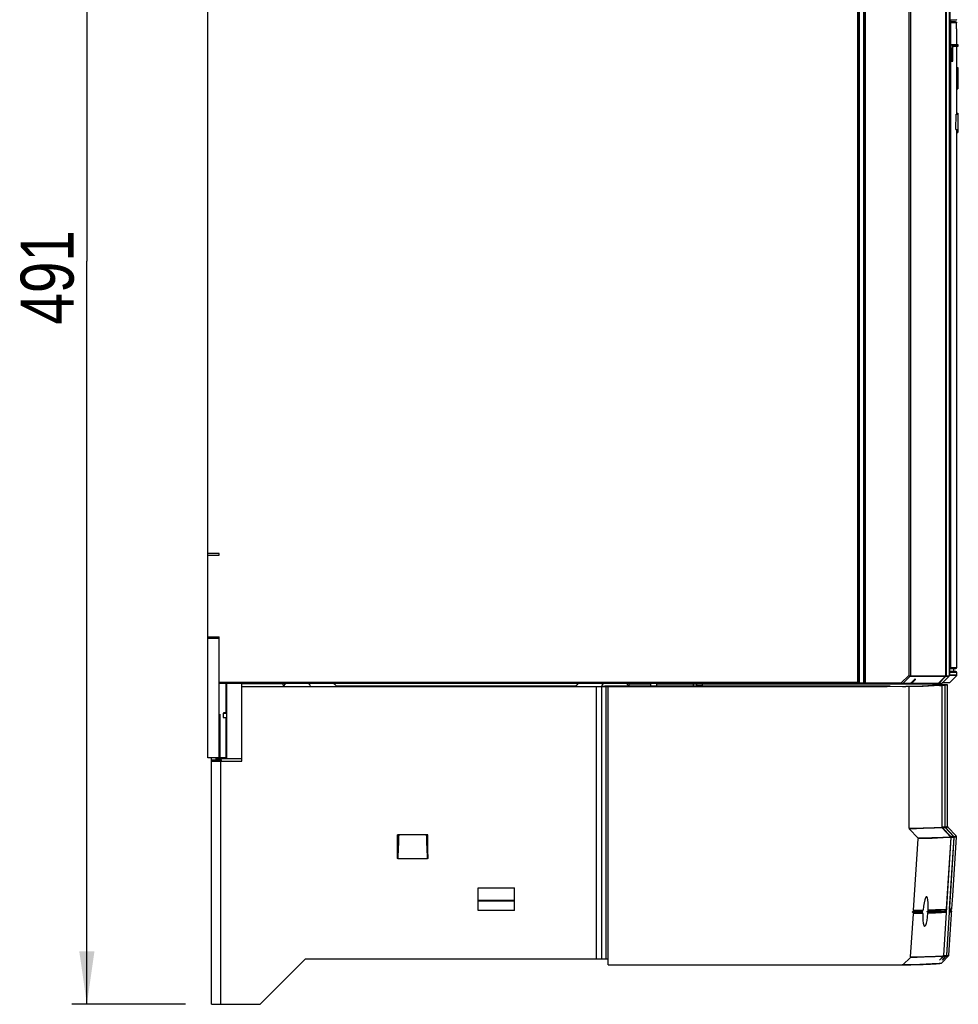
# Model space of a CAD drawing. Extents: x 0 to 420, y 0 to 297.
# Tile 13 of 47: x 148 to 210, y 113 to 178. Entities that reach past the tile are written whole.
import ezdxf

# ---------------------------------------------------------------- set-up
doc = ezdxf.new("R2010")
doc.units = 0
doc.header["$LTSCALE"] = 23.1
doc.layers.get('0').update_dxf_attribs({"linetype": 'CONTINUOUS'})
for name, color, linetype in [('CHAMFERS', 7, 'CONTINUOUS'), ('DATUM_AXIS', 7, 'CONTINUOUS'), ('ROUNDS', 7, 'CONTINUOUS')]:
    doc.layers.add(name, color=color, linetype=linetype)
doc.styles.get("Standard").update_dxf_attribs({"font": 'txt', "width": 0.8})
doc.dimstyles.get("Standard").update_dxf_attribs({"dimtxt": 2.5, "dimasz": 2.5, "dimexe": 1.25, "dimexo": 0.625, "dimtad": 1, "dimcen": 2.5, "dimazin": 3, "dimtfac": 1, "dimtmove": 0, "dimatfit": 3})

# ---------------------------------------------------------------- blocks, each defined once
blk = doc.blocks.new('_FILLED')
at = {"color": 0, "linetype": 'BYBLOCK'}
blk.add_solid([(0, 0), (-1, 0.143), (-1, -0.143)], dxfattribs=at)
blk = doc.blocks.new('*D11')
at = {"color": 2, "linetype": 'CONTINUOUS'}
for p, q in [((158.846, 211.067), (151.23, 211.067)), ((152.23, 211.067), (152.23, 161.974)), ((152.23, 112.882), (152.23, 161.974)), ((158.746, 112.882), (151.23, 112.882))]:
    blk.add_line(p, q, dxfattribs=at)
at = {"color": 2, "linetype": 'CONTINUOUS', "xscale": 3.5, "yscale": 3.5, "zscale": 3.5}
for p, rotation in [((152.23, 211.067), 90), ((152.23, 112.882), 270)]:
    blk.add_blockref('_FILLED', p, dxfattribs=dict(at, rotation=rotation))
at = {"color": 5, "linetype": 'CONTINUOUS', "width": 0.8}
blk.add_text('491', height=3.5, rotation=90, dxfattribs=at).set_placement((151.355, 157.774))

msp = doc.modelspace()

# ---------------------------------------------------------------- linework, layer by layer
at = {"color": 7, "linetype": 'CONTINUOUS'}
for p, q in [((160.215, 142.649), (160.215, 195.484)), ((209.691, 176.267), (209.691, 177.034)), ((209.791, 176.187), (209.791, 176.247)), ((209.691, 174.747), (209.691, 176.167)), ((209.671, 174.747), (209.767, 174.747)), ((209.691, 174.753), (209.767, 174.753)), ((209.767, 174.753), (209.767, 173.347)), ((209.679, 173.347), (209.767, 173.347)), ((209.691, 171.682), (209.691, 173.347)), ((209.691, 171.741), (209.767, 171.741)), ((209.767, 171.741), (209.767, 170.47)), ((209.635, 170.667), (209.644, 171.667)), ((209.644, 171.667), (209.767, 171.667)), ((209.668, 171.682), (209.767, 171.682)), ((209.635, 170.667), (209.767, 170.667)), ((209.668, 170.649), (209.767, 170.649)), ((209.668, 170.649), (209.671, 170.47)), ((209.671, 170.47), (209.767, 170.47)), ((209.691, 135.127), (209.691, 170.47)), ((160.97, 142.649), (160.215, 142.649)), ((160.217, 129.167), (160.217, 142.649)), ((160.217, 142.549), (160.97, 142.549)), ((160.97, 142.549), (160.97, 142.649)), ((160.217, 137.157), (160.97, 137.157)), ((160.217, 137.057), (160.97, 137.057)), ((209.491, 134.867), (209.491, 135.067)), ((209.691, 134.617), (209.691, 134.807)), ((160.975, 129.167), (160.975, 134.067)), ((161.407, 134.067), (161.407, 132.133)), ((161.455, 134.067), (161.455, 132.133)), ((188.075, 134.053), (189.466, 134.053)), ((189.866, 134.053), (207.313, 134.053)), ((192.749, 134.048), (192.552, 134.049)), ((207.381, 134.048), (192.749, 134.048)), ((207.313, 134.053), (208.717, 134.028)), ((209.07, 124.638), (209.07, 133.982)), ((186.67, 133.884), (186.653, 133.884)), ((186.67, 115.482), (186.67, 133.884)), ((186.67, 133.882), (205.102, 133.882)), ((192.27, 133.884), (192.27, 133.886)), ((192.305, 133.884), (192.27, 133.884)), ((192.305, 133.884), (192.464, 133.885)), ((192.464, 133.885), (192.552, 133.886)), ((192.552, 133.886), (192.749, 133.886)), ((205.293, 133.886), (192.749, 133.886)), ((205.293, 133.886), (205.102, 133.882)), ((206.534, 133.857), (205.102, 133.882)), ((205.293, 133.886), (206.096, 133.873)), ((206.096, 133.873), (206.234, 133.871)), ((206.234, 133.871), (206.301, 133.87)), ((206.534, 124.514), (206.534, 133.857)), ((208.54, 133.938), (208.542, 133.938)), ((208.689, 133.954), (208.678, 133.954)), ((208.893, 133.949), (208.689, 133.954)), ((208.698, 133.934), (208.698, 124.59)), ((208.923, 133.952), (208.711, 133.954)), ((208.73, 124.592), (208.73, 133.936)), ((208.893, 133.949), (208.893, 133.949)), ((208.897, 133.89), (208.897, 124.606)), ((208.919, 124.608), (208.919, 133.892)), ((161.407, 131.822), (161.407, 129.167)), ((161.455, 131.822), (161.455, 129.167)), ((161.002, 129.167), (160.217, 129.167)), ((161.455, 129.167), (161.407, 129.167)), ((207.123, 123.877), (206.556, 124.459)), ((208.701, 124.568), (208.698, 124.582)), ((208.72, 124.535), (209.276, 123.954)), ((209.307, 123.956), (208.752, 124.537)), ((208.917, 124.553), (208.935, 124.56)), ((208.92, 124.55), (209.474, 123.969)), ((208.927, 124.572), (208.935, 124.56)), ((209.495, 123.971), (208.941, 124.552)), ((209.091, 124.586), (209.645, 124.004)), ((206.838, 119.093), (207.145, 123.817)), ((207.145, 123.822), (207.145, 123.817)), ((208.833, 116.115), (209.329, 123.896)), ((209.298, 123.893), (208.998, 119.196)), ((209.218, 119.199), (209.517, 123.911)), ((209.314, 123.948), (209.287, 123.938)), ((209.298, 123.893), (209.298, 123.899)), ((209.329, 123.906), (209.299, 123.896)), ((209.329, 123.901), (209.329, 123.896)), ((209.421, 120.044), (209.668, 123.941)), ((209.496, 123.909), (209.496, 123.914)), ((209.517, 123.916), (209.517, 123.911)), ((209.382, 119.483), (209.403, 119.789)), ((209.403, 119.789), (209.421, 120.045)), ((206.749, 118.982), (206.812, 119.04)), ((207.435, 119.056), (207.373, 118.998)), ((207.714, 119.008), (207.777, 119.066)), ((208.972, 119.12), (208.911, 119.058)), ((208.911, 119.059), (208.962, 118.998)), ((208.911, 119.058), (208.911, 119.059)), ((208.972, 119.12), (208.969, 119.116)), ((209.317, 119.067), (209.329, 119.053)), ((209.329, 119.043), (209.317, 119.057)), ((209.322, 119.142), (209.338, 119.156)), ((209.329, 119.053), (209.337, 119.043)), ((209.337, 119.043), (209.343, 119.032)), ((209.364, 119.211), (209.382, 119.483)), ((206.638, 116.012), (206.823, 118.867)), ((206.749, 118.982), (206.802, 118.927)), ((206.824, 118.872), (206.823, 118.867)), ((207.373, 118.998), (207.425, 118.943)), ((207.767, 118.953), (207.714, 119.008)), ((208.981, 118.928), (208.802, 116.117)), ((208.962, 118.998), (208.958, 119.003)), ((208.982, 118.944), (208.982, 118.949)), ((209.302, 118.174), (209.32, 118.484)), ((209.32, 118.484), (209.339, 118.803)), ((209.339, 118.803), (209.35, 118.985)), ((209.172, 116.136), (209.302, 118.174)), ((186.67, 115.885), (186.653, 115.885)), ((206.149, 115.505), (206.614, 115.961)), ((208.544, 115.79), (208.811, 116.039)), ((208.774, 116.037), (208.544, 115.79)), ((208.692, 115.627), (209.148, 116.082)), ((208.738, 115.804), (208.977, 116.055)), ((208.738, 115.804), (208.999, 116.055)), ((208.774, 116.037), (208.778, 116.041)), ((208.776, 116.039), (208.778, 116.041)), ((208.974, 116.052), (208.977, 116.055)), ((186.67, 115.482), (206.091, 115.482)), ((206.093, 115.482), (206.091, 115.482))]:
    msp.add_line(p, q, dxfattribs=at)
at = {"color": 9, "linetype": 'CONTINUOUS'}
for p, q in [((192.305, 133.919), (192.305, 134.05)), ((192.493, 134.049), (192.493, 133.918)), ((192.87, 134.048), (192.87, 133.916)), ((175.895, 133.887), (175.895, 133.883)), ((177.338, 133.887), (177.338, 133.883)), ((192.305, 133.919), (192.311, 133.885)), ((192.497, 133.887), (192.493, 133.918)), ((192.497, 133.885), (192.497, 133.887)), ((198.425, 133.886), (192.87, 133.916)), ((192.87, 133.916), (192.87, 133.886)), ((208.684, 133.954), (208.674, 133.954)), ((208.674, 133.954), (208.682, 133.954)), ((208.682, 133.954), (208.689, 133.954)), ((208.711, 133.954), (208.684, 133.954)), ((208.707, 133.953), (208.707, 133.953)), ((208.714, 133.953), (208.711, 133.954)), ((208.919, 133.892), (208.897, 133.892)), ((208.73, 124.583), (208.7, 124.571)), ((208.72, 124.535), (208.745, 124.545)), ((208.848, 124.601), (208.897, 124.606)), ((208.919, 124.598), (208.899, 124.59)), ((209.091, 124.586), (209.092, 124.583)), ((209.502, 123.963), (209.484, 123.957)), ((209.517, 123.921), (209.496, 123.914)), ((209.646, 124.002), (209.645, 124.004)), ((209.218, 119.208), (209.196, 119.188)), ((209.338, 119.156), (209.313, 119.148)), ((209.022, 116.106), (209.204, 118.959)), ((209.204, 118.964), (209.204, 118.959)), ((207.546, 115.986), (206.614, 115.961)), ((208.544, 115.79), (208.554, 115.8)), ((208.738, 115.804), (208.744, 115.811)), ((208.744, 115.811), (208.738, 115.804)), ((208.833, 116.115), (208.798, 116.082)), ((209.006, 116.075), (209.005, 116.085))]:
    msp.add_line(p, q, dxfattribs=at)
at = {"color": 7, "linetype": 'CONTINUOUS'}
for points in [[(209.671, 174.747), (209.677, 173.813), (209.679, 173.347)], [(209.668, 171.682), (209.667, 171.68), (209.666, 171.676), (209.666, 171.668), (209.666, 171.667)], [(209.666, 170.667), (209.666, 170.664), (209.666, 170.656), (209.667, 170.651), (209.668, 170.649)], [(168.626, 133.995), (168.611, 134.011), (168.596, 134.027), (168.581, 134.04), (168.565, 134.052), (168.548, 134.06), (168.531, 134.065), (168.513, 134.067)], [(168.769, 133.887), (168.75, 133.888), (168.732, 133.894), (168.715, 133.903), (168.699, 133.915), (168.683, 133.929), (168.668, 133.945), (168.654, 133.961), (168.626, 133.995)], [(184.72, 134.067), (184.702, 134.065), (184.684, 134.059), (184.667, 134.051), (184.651, 134.039), (184.635, 134.025), (184.62, 134.01), (184.606, 133.993), (184.578, 133.96)], [(192.552, 134.049), (192.464, 134.05), (192.42, 134.05), (192.27, 134.05)], [(208.652, 133.986), (208.565, 133.966), (208.155, 133.934), (207.409, 133.902), (206.332, 133.87)], [(207.313, 134.053), (207.359, 134.05), (207.381, 134.048)], [(208.379, 134.03), (208.366, 134.03), (208.333, 134.031), (207.381, 134.048)], [(208.379, 134.03), (208.64, 133.998), (208.652, 133.986)], [(208.717, 134.028), (208.913, 134.013), (209.031, 133.997), (209.07, 133.982)], [(209.07, 133.982), (209.054, 133.972), (209.005, 133.962), (208.923, 133.952)], [(184.578, 133.96), (184.564, 133.944), (184.549, 133.928), (184.534, 133.914), (184.518, 133.903), (184.5, 133.894), (184.483, 133.888), (184.464, 133.887)], [(192.87, 133.916), (192.639, 133.917), (192.551, 133.917), (192.493, 133.918)], [(206.301, 133.87), (206.321, 133.87), (206.332, 133.87)], [(208.698, 133.934), (208.19, 133.908), (207.468, 133.883), (206.534, 133.857)], [(208.561, 133.938), (208.543, 133.938), (208.54, 133.938)], [(208.542, 133.938), (208.604, 133.936), (208.651, 133.935), (208.698, 133.934)], [(208.73, 133.936), (208.673, 133.937), (208.617, 133.937), (208.561, 133.938)], [(208.893, 133.949), (208.844, 133.944), (208.79, 133.94), (208.73, 133.936)], [(208.893, 133.949), (208.894, 133.947), (208.895, 133.941), (208.896, 133.933), (208.897, 133.924), (208.897, 133.913), (208.897, 133.901), (208.897, 133.89)], [(208.919, 133.892), (208.919, 133.904), (208.919, 133.915), (208.92, 133.926), (208.92, 133.936), (208.921, 133.944), (208.922, 133.949), (208.923, 133.952)], [(206.534, 124.514), (206.536, 124.494), (206.544, 124.475), (206.556, 124.459)], [(208.698, 124.582), (208.698, 124.585), (208.698, 124.588), (208.698, 124.59)], [(208.715, 124.542), (208.707, 124.554), (208.701, 124.568)], [(208.72, 124.535), (208.718, 124.537), (208.716, 124.539), (208.715, 124.542)], [(208.73, 124.592), (208.73, 124.589), (208.73, 124.586), (208.73, 124.583)], [(208.73, 124.583), (208.733, 124.569), (208.738, 124.556), (208.745, 124.545)], [(208.745, 124.545), (208.747, 124.542), (208.75, 124.54), (208.752, 124.537)], [(208.898, 124.597), (208.898, 124.6), (208.897, 124.603), (208.897, 124.606)], [(208.914, 124.557), (208.906, 124.569), (208.901, 124.583), (208.898, 124.597)], [(208.92, 124.55), (208.918, 124.553), (208.916, 124.555), (208.914, 124.557)], [(208.919, 124.608), (208.919, 124.604), (208.919, 124.601), (208.919, 124.598)], [(208.919, 124.598), (208.922, 124.584), (208.927, 124.572)], [(208.935, 124.56), (208.937, 124.557), (208.939, 124.555), (208.941, 124.552)], [(209.07, 124.638), (209.074, 124.616), (209.082, 124.598), (209.091, 124.586)], [(207.123, 123.877), (207.135, 123.861), (207.142, 123.842), (207.145, 123.822)], [(209.496, 123.909), (209.001, 116.122), (209, 116.112), (208.999, 116.104)], [(209.282, 123.947), (209.28, 123.949), (209.278, 123.951), (209.276, 123.954)], [(209.298, 123.902), (209.296, 123.918), (209.29, 123.933), (209.282, 123.947)], [(209.307, 123.956), (209.309, 123.953), (209.312, 123.95), (209.314, 123.948)], [(209.314, 123.948), (209.321, 123.935), (209.326, 123.921), (209.329, 123.906)], [(209.329, 123.906), (209.329, 123.904), (209.329, 123.903), (209.329, 123.901)], [(209.48, 123.962), (209.478, 123.964), (209.476, 123.967), (209.474, 123.969)], [(209.496, 123.918), (209.494, 123.934), (209.489, 123.948), (209.48, 123.962)], [(209.495, 123.971), (209.498, 123.968), (209.5, 123.966), (209.502, 123.963)], [(209.502, 123.963), (209.51, 123.95), (209.515, 123.936), (209.517, 123.921)], [(209.517, 123.921), (209.517, 123.919), (209.517, 123.918), (209.517, 123.916)], [(209.668, 123.941), (209.666, 123.967), (209.657, 123.989), (209.647, 124.002)], [(207.692, 119.983), (207.671, 119.975), (207.622, 119.908), (207.573, 119.776), (207.528, 119.589), (207.49, 119.362), (207.462, 119.109)], [(207.802, 119.12), (207.808, 119.368), (207.802, 119.592), (207.783, 119.776), (207.754, 119.907), (207.716, 119.974), (207.692, 119.983)], [(206.838, 119.093), (206.834, 119.074), (206.825, 119.055), (206.812, 119.04)], [(207.435, 119.056), (207.449, 119.071), (207.458, 119.09), (207.462, 119.109)], [(207.714, 119.008), (208.205, 119.025), (208.604, 119.042), (208.911, 119.059)], [(207.802, 119.12), (207.799, 119.1), (207.79, 119.082), (207.777, 119.066)], [(208.996, 119.17), (208.992, 119.15), (208.983, 119.132), (208.972, 119.12)], [(208.998, 119.196), (208.998, 119.187), (208.997, 119.178), (208.996, 119.17)], [(209.217, 119.185), (209.213, 119.165), (209.205, 119.147), (209.192, 119.131)], [(209.217, 119.185), (209.217, 119.192), (209.218, 119.199)], [(209.302, 119.101), (209.305, 119.116), (209.312, 119.13), (209.322, 119.142)], [(209.317, 119.057), (209.311, 119.065), (209.307, 119.073), (209.304, 119.082), (209.302, 119.092), (209.302, 119.101)], [(209.302, 119.101), (209.304, 119.092), (209.307, 119.083)], [(209.307, 119.083), (209.311, 119.074), (209.317, 119.067)], [(209.35, 118.985), (209.35, 118.997), (209.347, 119.01), (209.343, 119.022), (209.337, 119.033), (209.329, 119.043)], [(209.338, 119.156), (209.351, 119.172), (209.36, 119.191), (209.364, 119.211)], [(209.343, 119.032), (209.347, 119.02), (209.35, 119.007), (209.35, 118.994)], [(206.749, 118.982), (206.967, 118.987), (207.373, 118.998)], [(206.802, 118.927), (206.814, 118.911), (206.821, 118.892), (206.824, 118.872)], [(207.447, 118.883), (207.447, 118.896), (207.444, 118.909), (207.44, 118.921), (207.433, 118.933), (207.425, 118.943)], [(207.447, 118.883), (207.443, 118.638), (207.452, 118.417), (207.472, 118.234), (207.504, 118.105), (207.543, 118.039), (207.564, 118.03)], [(207.564, 118.03), (207.588, 118.038), (207.635, 118.104), (207.682, 118.234), (207.725, 118.418), (207.761, 118.643), (207.787, 118.893)], [(207.767, 118.953), (207.775, 118.943), (207.781, 118.931), (207.785, 118.919), (207.787, 118.906), (207.787, 118.893)], [(208.982, 118.949), (208.979, 118.968), (208.971, 118.987), (208.962, 118.998)], [(208.982, 118.944), (208.982, 118.936), (208.981, 118.928)], [(206.638, 116.012), (206.634, 115.993), (206.626, 115.976), (206.614, 115.961)], [(208.778, 116.041), (208.787, 116.052), (208.796, 116.07), (208.8, 116.089)], [(208.802, 116.117), (208.801, 116.107), (208.801, 116.097), (208.8, 116.089)], [(208.832, 116.091), (208.829, 116.072), (208.822, 116.055), (208.811, 116.039)], [(208.832, 116.091), (208.832, 116.098), (208.833, 116.106), (208.833, 116.115)], [(208.977, 116.055), (208.987, 116.068), (208.995, 116.085), (208.999, 116.104)], [(209.148, 116.082), (209.159, 116.095), (209.168, 116.114), (209.172, 116.136)], [(206.093, 115.482), (206.661, 115.497), (207.116, 115.51), (207.465, 115.522), (207.734, 115.532), (207.945, 115.541), (208.109, 115.549), (208.237, 115.557), (208.338, 115.563), (208.417, 115.569), (208.479, 115.575), (208.527, 115.58), (208.565, 115.584), (208.594, 115.589), (208.617, 115.593), (208.636, 115.597), (208.653, 115.603), (208.67, 115.61), (208.692, 115.627)], [(206.149, 115.505), (206.132, 115.493), (206.112, 115.485), (206.093, 115.482)]]:
    msp.add_lwpolyline(points, dxfattribs=at)
at = {"color": 9, "linetype": 'CONTINUOUS'}
for points in [[(166.869, 134.062), (166.888, 134.054), (166.899, 134.046)], [(186.392, 134.067), (186.382, 134.066), (186.364, 134.062), (186.345, 134.054), (186.333, 134.045)], [(208.143, 134.035), (208.119, 133.971), (208.11, 133.932)], [(208.325, 133.947), (208.335, 133.971), (208.379, 134.03)], [(192.305, 133.919), (192.45, 133.918), (192.493, 133.918)], [(206.534, 124.514), (207.468, 124.539), (208.19, 124.565), (208.698, 124.59)], [(208.72, 124.535), (208.212, 124.51), (207.491, 124.484), (206.556, 124.459)], [(208.73, 124.592), (208.792, 124.597), (208.848, 124.601)], [(208.92, 124.55), (208.87, 124.546), (208.814, 124.542), (208.752, 124.537)], [(208.919, 124.608), (209.003, 124.618), (209.054, 124.628), (209.07, 124.638)], [(209.092, 124.583), (209.076, 124.573), (209.025, 124.563), (208.941, 124.552)], [(207.123, 123.877), (208.052, 123.903), (208.77, 123.928), (209.276, 123.954)], [(209.298, 123.893), (208.793, 123.868), (208.074, 123.842), (207.145, 123.817)], [(209.307, 123.956), (209.369, 123.96), (209.425, 123.965), (209.474, 123.969)], [(209.496, 123.909), (209.447, 123.904), (209.391, 123.9), (209.329, 123.896)], [(209.495, 123.971), (209.579, 123.981), (209.63, 123.991), (209.646, 124.002)], [(209.668, 123.941), (209.651, 123.931), (209.601, 123.921), (209.517, 123.911)], [(207.435, 119.056), (207.03, 119.045), (206.812, 119.04)], [(206.838, 119.093), (207.056, 119.099), (207.462, 119.109)], [(208.969, 119.116), (208.662, 119.099), (208.265, 119.083), (207.777, 119.066)], [(207.802, 119.12), (208.291, 119.136), (208.689, 119.153), (208.996, 119.17)], [(209.185, 119.015), (209.19, 119.002), (209.188, 118.983), (209.182, 118.966)], [(209.185, 119.018), (209.256, 119.026), (209.304, 119.035), (209.329, 119.043)], [(209.185, 119.016), (209.195, 119.002), (209.202, 118.983), (209.204, 118.964)], [(209.317, 119.057), (209.292, 119.048), (209.243, 119.04), (209.186, 119.033)], [(209.191, 119.118), (209.247, 119.125), (209.296, 119.133), (209.322, 119.142)], [(209.313, 119.148), (209.264, 119.139), (209.192, 119.131)], [(209.217, 119.185), (209.29, 119.194), (209.339, 119.202), (209.364, 119.211)], [(206.802, 118.927), (207.019, 118.932), (207.425, 118.943)], [(207.447, 118.883), (207.041, 118.873), (206.823, 118.867)], [(207.767, 118.953), (208.254, 118.97), (208.652, 118.986), (208.958, 119.003)], [(208.982, 118.944), (208.675, 118.927), (208.277, 118.91), (207.787, 118.893)], [(209.181, 118.96), (209.192, 118.96), (209.2, 118.959), (209.204, 118.959)], [(209.35, 118.985), (209.325, 118.976), (209.276, 118.968), (209.204, 118.959)], [(206.638, 116.012), (207.571, 116.037), (208.292, 116.063), (208.8, 116.089)], [(208.774, 116.037), (208.267, 116.011), (207.546, 115.986)], [(208.974, 116.052), (208.926, 116.048), (208.871, 116.044), (208.811, 116.039)], [(208.832, 116.091), (208.894, 116.095), (208.95, 116.099), (208.999, 116.104)], [(209.022, 116.106), (209.019, 116.106), (209.01, 116.107), (208.999, 116.107)], [(208.999, 116.055), (209.011, 116.07), (209.019, 116.087), (209.022, 116.106)], [(209.005, 116.085), (209.002, 116.096), (208.999, 116.104)], [(209.148, 116.082), (209.132, 116.075), (209.082, 116.065), (208.999, 116.055)], [(208.999, 116.055), (209.003, 116.06), (209.005, 116.067), (209.006, 116.075)], [(209.022, 116.106), (209.106, 116.116), (209.156, 116.126), (209.172, 116.136)], [(206.149, 115.505), (207.26, 115.536), (208.056, 115.567), (208.534, 115.598), (208.692, 115.627)]]:
    msp.add_lwpolyline(points, dxfattribs=at)
at = {"color": 7, "linetype": 'CONTINUOUS'}
for centre, start, end in [((165.416, 133.887), 102.85714, 181.00393), ((166.817, 133.887), 358.99607, 90), ((186.417, 133.887), 90, 180.5232), ((187.817, 133.887), 0, 85.71429)]:
    msp.add_arc(centre, 0.18, start, end, dxfattribs=at)
at = {"layer": 'CHAMFERS', "color": 7, "linetype": 'CONTINUOUS'}
msp.add_line((209.198, 134.114), (209.683, 134.599), dxfattribs=at)
at = {"layer": 'DATUM_AXIS', "color": 7, "linetype": 'CONTINUOUS'}
for p, q in [((165.158, 134.053), (162.47, 134.053)), ((162.47, 133.883), (162.47, 134.053)), ((165.158, 134.051), (162.47, 134.051)), ((188.075, 134.049), (189.466, 134.049)), ((189.866, 134.049), (192.27, 134.049)), ((192.27, 134.049), (192.27, 133.886)), ((162.47, 133.883), (185.894, 133.883)), ((162.47, 133.882), (185.945, 133.882)), ((162.47, 128.942), (162.47, 133.882)), ((184.464, 133.887), (168.769, 133.887)), ((185.894, 133.883), (186.434, 133.886)), ((185.945, 133.882), (186.562, 133.884)), ((192.27, 133.886), (186.434, 133.886)), ((186.562, 133.884), (186.653, 133.884)), ((161.276, 132.133), (161.237, 132.122)), ((161.237, 132.122), (161.47, 132.122)), ((161.237, 132.122), (161.237, 131.822)), ((161.47, 132.133), (161.276, 132.133)), ((161.47, 131.822), (161.47, 132.133)), ((161.003, 131.696), (161.002, 131.503)), ((161.002, 131.503), (161.002, 129.167)), ((161.005, 131.809), (161.003, 131.696)), ((161.023, 131.809), (161.021, 131.904)), ((161.024, 131.696), (161.023, 131.809)), ((161.025, 131.503), (161.024, 131.696)), ((161.026, 129.167), (161.025, 131.503)), ((161.237, 131.822), (161.47, 131.822)), ((160.47, 112.885), (160.47, 129.167)), ((160.47, 129.022), (160.77, 129.022)), ((160.494, 128.944), (160.509, 128.944)), ((160.509, 128.944), (160.551, 128.943)), ((160.551, 128.943), (160.691, 128.943)), ((160.691, 128.943), (162.47, 128.942)), ((160.77, 128.945), (160.77, 129.167)), ((160.77, 129.112), (161.022, 129.113)), ((160.798, 129.034), (160.77, 129.035)), ((160.808, 129.037), (160.791, 129.037)), ((160.792, 129.11), (160.818, 129.11)), ((160.792, 128.944), (160.811, 128.944)), ((161.047, 129.035), (160.808, 129.037)), ((160.811, 128.944), (160.874, 128.944)), ((160.818, 129.11), (160.908, 129.111)), ((160.824, 128.944), (160.824, 129.034)), ((160.824, 129.022), (161.124, 129.022)), ((160.874, 128.944), (162.47, 128.943)), ((160.908, 129.111), (161.07, 129.111)), ((161.407, 129.167), (161.002, 129.167)), ((161.022, 129.113), (161.07, 129.113)), ((161.087, 129.035), (161.047, 129.035)), ((161.07, 129.113), (162.47, 129.113)), ((161.07, 129.111), (162.47, 129.111)), ((161.101, 129.034), (161.087, 129.035)), ((161.124, 128.943), (161.124, 129.034)), ((174.75, 124.082), (172.75, 124.082)), ((172.75, 122.571), (172.75, 124.082)), ((174.75, 122.571), (174.75, 124.082)), ((174.715, 122.482), (172.786, 122.482)), ((178.07, 120.582), (180.47, 120.582)), ((178.07, 119.082), (178.07, 120.582)), ((180.47, 119.082), (180.47, 120.582)), ((178.07, 119.75), (180.47, 119.75)), ((178.07, 119.749), (180.47, 119.749)), ((180.47, 119.686), (178.07, 119.686)), ((166.67, 115.882), (163.67, 112.882)), ((166.67, 115.882), (185.945, 115.882)), ((185.945, 115.882), (186.562, 115.885)), ((186.562, 115.885), (186.653, 115.885)), ((160.494, 112.884), (160.509, 112.884)), ((160.509, 112.884), (160.551, 112.884)), ((160.551, 112.884), (160.691, 112.883)), ((160.691, 112.883), (163.67, 112.882))]:
    msp.add_line(p, q, dxfattribs=at)
at = {"layer": 'DATUM_AXIS', "color": 9, "linetype": 'CONTINUOUS'}
for p, q in [((185.863, 133.882), (185.863, 115.882)), ((186.217, 133.883), (186.217, 115.883)), ((186.512, 133.884), (186.3, 133.885)), ((186.512, 133.884), (186.512, 115.884)), ((186.653, 115.885), (186.653, 133.886)), ((161.026, 131.367), (161.002, 131.367)), ((160.47, 128.945), (160.77, 128.945)), ((160.77, 129.036), (160.858, 129.036)), ((160.824, 129.035), (160.948, 129.036)), ((160.824, 129.034), (161.124, 129.034)), ((161.07, 129.035), (161.07, 129.113)), ((161.07, 112.882), (161.07, 128.943)), ((180.47, 119.685), (178.07, 119.685)), ((180.47, 119.082), (178.07, 119.082))]:
    msp.add_line(p, q, dxfattribs=at)
at = {"layer": 'DATUM_AXIS', "color": 7, "linetype": 'CONTINUOUS'}
for points in [[(161.014, 132.047), (161.013, 132.046), (161.012, 132.039), (161.011, 132.025), (161.01, 132.004), (161.009, 131.977), (161.008, 131.944), (161.007, 131.904), (161.005, 131.809)], [(161.021, 131.904), (161.02, 131.944), (161.019, 131.977), (161.018, 132.004), (161.017, 132.025), (161.016, 132.039), (161.014, 132.046), (161.014, 132.047)], [(160.47, 128.945), (160.471, 128.945), (160.472, 128.945), (160.475, 128.945), (160.478, 128.944), (160.483, 128.944), (160.494, 128.944)], [(160.77, 129.11), (160.771, 129.11), (160.772, 129.11), (160.773, 129.11), (160.776, 129.11), (160.779, 129.11)], [(160.791, 129.037), (160.782, 129.037), (160.778, 129.037), (160.776, 129.037), (160.773, 129.037), (160.772, 129.037), (160.771, 129.037), (160.77, 129.037)], [(160.77, 128.945), (160.771, 128.945), (160.772, 128.945), (160.773, 128.945), (160.776, 128.945), (160.779, 128.945), (160.783, 128.945), (160.792, 128.944)], [(160.779, 129.11), (160.787, 129.11), (160.792, 129.11)], [(160.824, 129.034), (160.824, 129.034), (160.823, 129.034), (160.821, 129.034), (160.819, 129.034), (160.816, 129.034), (160.813, 129.034), (160.798, 129.034)], [(161.124, 129.034), (161.124, 129.034), (161.122, 129.034), (161.12, 129.034), (161.117, 129.034), (161.112, 129.034), (161.101, 129.034)], [(172.786, 122.482), (172.785, 122.482), (172.783, 122.482), (172.782, 122.483), (172.78, 122.483), (172.778, 122.484), (172.777, 122.485), (172.775, 122.486), (172.773, 122.488), (172.771, 122.489), (172.769, 122.492), (172.767, 122.494), (172.765, 122.498), (172.763, 122.501), (172.761, 122.506), (172.759, 122.511), (172.758, 122.516), (172.756, 122.523), (172.754, 122.53), (172.753, 122.539), (172.751, 122.549), (172.751, 122.559), (172.75, 122.571)], [(174.75, 122.571), (174.75, 122.559), (174.749, 122.549), (174.748, 122.539), (174.747, 122.53), (174.745, 122.523), (174.743, 122.516), (174.741, 122.511), (174.739, 122.506), (174.737, 122.501), (174.735, 122.498), (174.733, 122.494), (174.731, 122.492), (174.73, 122.489), (174.728, 122.488), (174.726, 122.486), (174.724, 122.485), (174.723, 122.484), (174.721, 122.483), (174.719, 122.483), (174.718, 122.482), (174.716, 122.482), (174.715, 122.482)], [(160.47, 112.885), (160.471, 112.885), (160.472, 112.885), (160.475, 112.885), (160.478, 112.885), (160.483, 112.885), (160.494, 112.884)]]:
    msp.add_lwpolyline(points, dxfattribs=at)
at = {"layer": 'DATUM_AXIS', "color": 9, "linetype": 'CONTINUOUS'}
for points in [[(172.75, 122.571), (172.758, 122.718), (172.765, 122.866), (172.772, 123.015), (172.778, 123.165), (172.784, 123.316), (172.79, 123.469), (172.795, 123.622), (172.8, 123.775), (172.804, 123.93), (172.809, 124.082)], [(172.786, 122.482), (172.794, 122.637), (172.802, 122.794), (172.809, 122.951), (172.816, 123.11), (172.823, 123.27), (172.829, 123.431), (172.834, 123.593), (172.839, 123.756), (172.844, 123.92), (172.848, 124.082)], [(174.652, 124.082), (174.657, 123.92), (174.661, 123.756), (174.667, 123.593), (174.672, 123.431), (174.678, 123.27), (174.685, 123.11), (174.692, 122.951), (174.699, 122.794), (174.707, 122.637), (174.715, 122.482)], [(174.692, 124.082), (174.696, 123.93), (174.701, 123.775), (174.706, 123.622), (174.711, 123.469), (174.717, 123.316), (174.723, 123.165), (174.729, 123.015), (174.736, 122.866), (174.743, 122.718), (174.75, 122.571)]]:
    msp.add_lwpolyline(points, dxfattribs=at)
at = {"layer": 'DATUM_AXIS', "color": 7, "linetype": 'CONTINUOUS'}
for centre, start, end in [((165.337, 134.067), 180, 236.94118), ((187.897, 134.067), 302.87256, 360)]:
    msp.add_arc(centre, 0.18, start, end, dxfattribs=at)
at = {"layer": 'ROUNDS', "color": 9, "linetype": 'CONTINUOUS'}
for p, q in [((203.147, 134.067), (203.147, 204.017)), ((203.247, 204.017), (203.247, 134.117)), ((203.547, 134.117), (203.547, 204.017)), ((203.647, 204.017), (203.647, 134.067)), ((206.529, 204.015), (206.529, 134.608)), ((206.626, 203.967), (206.626, 134.587)), ((208.979, 203.967), (208.979, 134.587)), ((209.204, 204.067), (209.204, 134.617)), ((209.261, 177.787), (209.237, 177.787)), ((209.237, 134.807), (209.237, 177.787)), ((209.266, 177.917), (209.266, 177.767)), ((209.673, 177.707), (209.277, 177.707)), ((209.277, 177.707), (209.277, 135.127)), ((209.665, 177.743), (209.665, 177.735)), ((209.681, 177.334), (209.68, 177.373)), ((209.685, 177.2), (209.685, 177.202)), ((209.69, 177.047), (209.69, 177.054)), ((209.69, 177.034), (209.69, 177.036)), ((209.791, 176.247), (209.447, 176.247)), ((209.415, 175.967), (209.312, 175.967)), ((209.395, 175.967), (209.395, 175.187)), ((209.415, 175.967), (209.415, 175.191)), ((209.422, 175.902), (209.422, 175.905)), ((209.422, 175.867), (209.422, 175.878)), ((209.422, 175.867), (209.422, 175.867)), ((209.423, 175.931), (209.423, 175.937)), ((209.425, 176.002), (209.425, 176.005)), ((209.442, 176.155), (209.446, 176.168)), ((209.458, 176.187), (209.791, 176.187)), ((209.415, 175.191), (209.312, 175.191)), ((209.395, 175.187), (209.395, 175.178)), ((209.401, 175.167), (209.396, 175.167)), ((209.407, 175.167), (209.402, 175.167)), ((209.411, 175.169), (209.407, 175.167)), ((209.415, 175.187), (209.421, 175.187)), ((209.421, 175.187), (209.421, 175.181)), ((209.422, 175.191), (209.422, 175.191)), ((209.691, 134.807), (209.237, 134.807)), ((209.277, 135.127), (209.691, 135.127)), ((160.97, 134.167), (203.197, 134.167)), ((203.197, 134.117), (206.025, 134.117)), ((206.025, 134.117), (206.529, 134.608)), ((206.13, 134.081), (206.025, 134.117)), ((206.025, 134.067), (206.025, 134.117)), ((206.13, 134.081), (206.613, 134.552)), ((206.629, 134.081), (206.13, 134.081)), ((206.529, 134.608), (206.627, 134.587)), ((206.529, 134.608), (206.612, 134.552)), ((206.613, 134.552), (208.952, 134.552)), ((206.627, 134.587), (209.193, 134.587)), ((206.629, 134.081), (206.629, 134.081)), ((206.655, 134.093), (206.641, 134.093)), ((206.655, 134.067), (206.655, 134.093)), ((206.937, 134.358), (206.673, 134.1)), ((206.691, 134.081), (206.673, 134.1)), ((206.937, 134.322), (206.691, 134.081)), ((208.5, 134.081), (206.691, 134.081)), ((208.43, 134.067), (208.439, 134.067)), ((208.442, 134.068), (208.449, 134.07)), ((208.465, 134.081), (208.465, 134.081)), ((208.942, 134.542), (208.5, 134.081)), ((208.964, 134.552), (208.513, 134.081)), ((208.707, 134.081), (208.513, 134.081)), ((208.707, 134.081), (208.707, 134.081)), ((209.198, 134.114), (208.739, 134.114)), ((208.957, 134.551), (208.951, 134.552)), ((208.952, 134.552), (208.958, 134.559)), ((208.952, 134.551), (208.952, 134.552)), ((208.952, 134.552), (208.952, 134.551)), ((208.958, 134.559), (208.963, 134.568)), ((208.964, 134.552), (209.178, 134.552)), ((209.178, 134.552), (209.178, 134.552)), ((209.683, 134.599), (209.197, 134.599)), ((209.691, 134.617), (209.204, 134.617))]:
    msp.add_line(p, q, dxfattribs=at)
at = {"layer": 'ROUNDS', "color": 7, "linetype": 'CONTINUOUS'}
for p, q in [((203.197, 134.117), (203.197, 204.017)), ((203.597, 204.017), (203.597, 134.117)), ((208.967, 134.587), (208.967, 203.967)), ((209.193, 203.967), (209.193, 134.587)), ((209.261, 177.784), (209.261, 204.027)), ((209.238, 177.782), (209.237, 177.787)), ((209.238, 134.814), (209.238, 177.782)), ((209.615, 177.767), (209.238, 177.767)), ((209.261, 177.917), (209.671, 177.917)), ((209.261, 177.784), (209.261, 177.787)), ((209.286, 177.917), (209.286, 177.767)), ((209.642, 177.762), (209.635, 177.764)), ((209.665, 177.743), (209.66, 177.749)), ((209.665, 177.743), (209.672, 177.732)), ((209.672, 177.732), (209.676, 177.719)), ((209.676, 177.561), (209.673, 177.708)), ((209.673, 177.707), (209.673, 177.708)), ((209.676, 177.719), (209.677, 177.708)), ((209.68, 177.373), (209.676, 177.561)), ((209.679, 177.589), (209.677, 177.708)), ((209.69, 177.057), (209.679, 177.589)), ((209.685, 177.202), (209.68, 177.373)), ((209.688, 177.092), (209.685, 177.202)), ((209.69, 177.054), (209.688, 177.092)), ((209.691, 177.043), (209.69, 177.057)), ((209.69, 177.036), (209.69, 177.054)), ((209.691, 177.033), (209.691, 177.043)), ((209.771, 176.267), (209.346, 176.267)), ((209.312, 175.191), (209.312, 175.967)), ((209.447, 176.167), (209.771, 176.167)), ((209.315, 175.167), (209.402, 175.167)), ((209.402, 175.167), (209.404, 175.167)), ((160.97, 134.151), (160.97, 137.157)), ((209.235, 135.067), (209.631, 135.067)), ((209.631, 134.867), (209.238, 134.867)), ((160.97, 134.121), (160.97, 134.151)), ((160.971, 134.096), (160.97, 134.121)), ((208.671, 134.067), (160.972, 134.067)), ((189.466, 134.067), (189.466, 133.886)), ((189.866, 134.067), (189.866, 133.886)), ((206.629, 134.081), (206.937, 134.382)), ((206.937, 134.383), (206.937, 134.322)), ((208.465, 134.081), (208.952, 134.551)), ((208.707, 134.081), (209.178, 134.552)), ((209.18, 134.107), (208.732, 134.107)), ((208.952, 134.551), (208.954, 134.554))]:
    msp.add_line(p, q, dxfattribs=at)
for points in [[(209.238, 177.76), (209.245, 177.756), (209.252, 177.751), (209.258, 177.746), (209.263, 177.74), (209.268, 177.733), (209.271, 177.727), (209.274, 177.72), (209.276, 177.713), (209.277, 177.707)], [(209.244, 177.767), (209.248, 177.767), (209.252, 177.768), (209.255, 177.77), (209.257, 177.772), (209.259, 177.775)], [(209.259, 177.775), (209.26, 177.778), (209.261, 177.781), (209.261, 177.784), (209.261, 177.784)], [(209.615, 177.767), (209.623, 177.766), (209.63, 177.764), (209.638, 177.762), (209.644, 177.758), (209.65, 177.754), (209.656, 177.749), (209.661, 177.743)], [(209.635, 177.764), (209.627, 177.766), (209.619, 177.767)], [(209.66, 177.749), (209.655, 177.754), (209.649, 177.758), (209.642, 177.762)], [(209.673, 177.708), (209.671, 177.719), (209.667, 177.732), (209.661, 177.743)], [(209.312, 175.967), (209.312, 176.002), (209.313, 176.038), (209.314, 176.072), (209.316, 176.105), (209.318, 176.136), (209.321, 176.165), (209.324, 176.191), (209.327, 176.213), (209.331, 176.232), (209.334, 176.247), (209.338, 176.258), (209.342, 176.264), (209.346, 176.267)], [(209.422, 175.191), (209.422, 175.878), (209.422, 175.905), (209.423, 175.931), (209.423, 175.956), (209.424, 175.98)], [(209.424, 175.98), (209.425, 176.002), (209.427, 176.023), (209.428, 176.043), (209.43, 176.061), (209.431, 176.077), (209.433, 176.093), (209.435, 176.107), (209.436, 176.119), (209.438, 176.13), (209.44, 176.14), (209.442, 176.148), (209.443, 176.156), (209.445, 176.162), (209.447, 176.166), (209.448, 176.169), (209.449, 176.171), (209.449, 176.171)], [(209.315, 175.167), (209.314, 175.167), (209.314, 175.169), (209.313, 175.172), (209.313, 175.176), (209.312, 175.18), (209.312, 175.185), (209.312, 175.191)], [(209.404, 175.167), (209.407, 175.167), (209.41, 175.168)], [(209.41, 175.168), (209.413, 175.17), (209.415, 175.172), (209.417, 175.174), (209.419, 175.176), (209.42, 175.179), (209.421, 175.181), (209.421, 175.183), (209.422, 175.185), (209.422, 175.188), (209.422, 175.19), (209.422, 175.191)], [(209.238, 134.814), (209.238, 134.813), (209.237, 134.807)], [(209.238, 135.073), (209.245, 135.077), (209.252, 135.082), (209.258, 135.087), (209.263, 135.093), (209.268, 135.1), (209.271, 135.106), (209.274, 135.113), (209.276, 135.12), (209.277, 135.127)], [(160.972, 134.067), (160.972, 134.068), (160.971, 134.071), (160.971, 134.077), (160.971, 134.086), (160.971, 134.096)], [(206.593, 134.067), (206.597, 134.067), (206.607, 134.068), (206.617, 134.072), (206.626, 134.078), (206.629, 134.081)], [(208.465, 134.081), (208.457, 134.075), (208.448, 134.07), (208.439, 134.067), (208.43, 134.067)], [(208.671, 134.067), (208.681, 134.067), (208.69, 134.07), (208.699, 134.075), (208.707, 134.081)], [(208.963, 134.569), (208.959, 134.56), (208.954, 134.554)], [(208.967, 134.587), (208.966, 134.579), (208.963, 134.569)], [(209.178, 134.552), (209.185, 134.559), (209.189, 134.568), (209.192, 134.577), (209.193, 134.587)]]:
    msp.add_lwpolyline(points, dxfattribs=at)
at = {"layer": 'ROUNDS', "color": 9, "linetype": 'CONTINUOUS'}
for points in [[(209.691, 177.033), (209.691, 177.03), (209.69, 177.034)], [(209.427, 176.267), (209.423, 176.264), (209.419, 176.258), (209.416, 176.247), (209.412, 176.232), (209.409, 176.213), (209.406, 176.191), (209.403, 176.165), (209.401, 176.136), (209.399, 176.105), (209.397, 176.072), (209.396, 176.038), (209.395, 176.002), (209.395, 175.967)], [(209.447, 176.247), (209.443, 176.244), (209.439, 176.238), (209.436, 176.228), (209.432, 176.214), (209.429, 176.197), (209.426, 176.176)], [(209.447, 176.247), (209.446, 176.252), (209.444, 176.257), (209.441, 176.261), (209.437, 176.264), (209.432, 176.266), (209.427, 176.267)], [(209.426, 176.176), (209.423, 176.152), (209.421, 176.125), (209.419, 176.096), (209.417, 176.065), (209.416, 176.033), (209.415, 176), (209.415, 175.967)], [(209.423, 175.956), (209.424, 175.972), (209.424, 175.98)], [(209.427, 176.023), (209.427, 176.036), (209.428, 176.043)], [(209.43, 176.061), (209.43, 176.065), (209.433, 176.092), (209.433, 176.093)], [(209.435, 176.107), (209.436, 176.116), (209.436, 176.119)], [(209.438, 176.13), (209.439, 176.137), (209.442, 176.155)], [(209.446, 176.168), (209.45, 176.179), (209.454, 176.185), (209.458, 176.187)], [(209.458, 176.187), (209.457, 176.181), (209.455, 176.177), (209.452, 176.172), (209.448, 176.169), (209.448, 176.169)], [(209.395, 175.178), (209.395, 175.174), (209.395, 175.17), (209.395, 175.168), (209.396, 175.167)], [(209.415, 175.187), (209.415, 175.181), (209.413, 175.177), (209.41, 175.172), (209.405, 175.169), (209.401, 175.167)], [(209.421, 175.181), (209.419, 175.177), (209.416, 175.172), (209.411, 175.169)], [(209.415, 175.191), (209.415, 175.19), (209.415, 175.189), (209.415, 175.188), (209.415, 175.188), (209.415, 175.187), (209.415, 175.187), (209.415, 175.187)], [(209.421, 175.187), (209.421, 175.187), (209.422, 175.187), (209.422, 175.187), (209.422, 175.188), (209.422, 175.188), (209.422, 175.189), (209.422, 175.191)], [(203.247, 134.117), (203.246, 134.111), (203.244, 134.106), (203.241, 134.101), (203.237, 134.095), (203.231, 134.09), (203.224, 134.085), (203.215, 134.08), (203.205, 134.076), (203.193, 134.072), (203.179, 134.069), (203.164, 134.067), (203.147, 134.067)], [(203.647, 134.067), (203.629, 134.067), (203.614, 134.069), (203.6, 134.072), (203.589, 134.076), (203.578, 134.08), (203.569, 134.085), (203.562, 134.09), (203.556, 134.095), (203.552, 134.101), (203.549, 134.106), (203.547, 134.111), (203.547, 134.117)], [(206.095, 134.067), (206.105, 134.067), (206.114, 134.07), (206.123, 134.075), (206.13, 134.081)], [(206.593, 134.067), (206.601, 134.067), (206.609, 134.069), (206.616, 134.072), (206.623, 134.076), (206.629, 134.081)], [(206.626, 134.587), (206.625, 134.578), (206.622, 134.569), (206.618, 134.56), (206.612, 134.552)], [(206.612, 134.552), (206.612, 134.552), (206.613, 134.552)], [(206.627, 134.587), (206.626, 134.577), (206.623, 134.568), (206.619, 134.559), (206.613, 134.552)], [(206.673, 134.1), (206.67, 134.097), (206.666, 134.095), (206.663, 134.094), (206.659, 134.093), (206.655, 134.093)], [(206.691, 134.081), (206.685, 134.076), (206.678, 134.072), (206.671, 134.069), (206.663, 134.067), (206.655, 134.067)], [(208.45, 134.071), (208.458, 134.075), (208.465, 134.081)], [(208.478, 134.067), (208.484, 134.067), (208.49, 134.07), (208.496, 134.075), (208.5, 134.081)], [(208.513, 134.081), (208.506, 134.075), (208.497, 134.07), (208.488, 134.067), (208.478, 134.067)], [(208.5, 134.081), (208.506, 134.08), (208.51, 134.08), (208.513, 134.081)], [(208.964, 134.552), (208.961, 134.551), (208.957, 134.551)], [(208.963, 134.568), (208.966, 134.577), (208.967, 134.587)], [(208.975, 134.568), (208.971, 134.559), (208.964, 134.552)], [(208.979, 134.587), (208.978, 134.577), (208.975, 134.568)], [(209.204, 134.617), (209.204, 134.617), (209.203, 134.617), (209.203, 134.617), (209.202, 134.616), (209.2, 134.616), (209.199, 134.615), (209.197, 134.614), (209.194, 134.613), (209.193, 134.613)], [(209.197, 134.599), (209.197, 134.599), (209.197, 134.599), (209.196, 134.599), (209.196, 134.599), (209.195, 134.598), (209.194, 134.597), (209.193, 134.597), (209.193, 134.597)], [(209.197, 134.599), (209.201, 134.604), (209.204, 134.61), (209.204, 134.617)]]:
    msp.add_lwpolyline(points, dxfattribs=at)
at = {"layer": 'ROUNDS', "color": 7, "linetype": 'CONTINUOUS'}
for centre, radius, start, end in [((209.671, 177.937), 0.02, 270, 360), ((209.771, 176.247), 0.02, 0, 90), ((209.771, 176.187), 0.02, 270, 360), ((209.631, 135.127), 0.06, 270, 360), ((209.631, 134.807), 0.06, 0, 90), ((203.147, 134.117), 0.05, 270, 360), ((203.647, 134.117), 0.05, 180, 270), ((209.18, 134.132), 0.025, 270, 315), ((209.666, 134.617), 0.025, 315, 360)]:
    msp.add_arc(centre, radius, start, end, dxfattribs=at)

# ---------------------------------------------------------------- dimensions: what is measured, and where the dimension line sits
at = {"color": 2, "linetype": 'CONTINUOUS'}
dim = msp.add_linear_dim(base=(152.2305, 112.8821), p1=(158.8465, 211.0665), p2=(158.7456, 112.8821), angle=270, dimstyle='Standard', dxfattribs=at)
dim.commit()
dim.dimension.update_dxf_attribs({"geometry": '*D11', "text_midpoint": (149.6055, 161.9743), "dimtype": 128})

doc.saveas('drawing.dxf')
